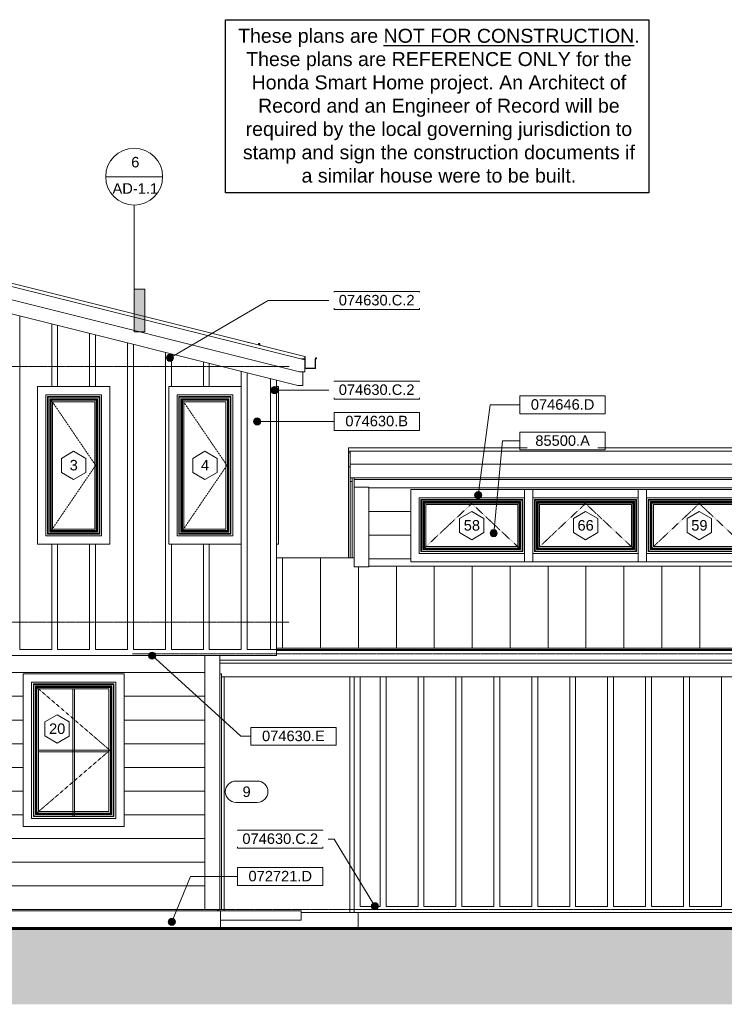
# Model space of a CAD drawing. Header units: inches. Extents: x -346 to 636, y -59 to 438.
# Tile 3 of 4: x 49 to 346, y -40 to 376. Entities that reach past the tile are written whole.
import ezdxf

# ---------------------------------------------------------------- set-up
doc = ezdxf.new("R2010")
doc.units = ezdxf.units.IN
doc.header["$MEASUREMENT"] = 0
doc.linetypes.add('Dash 1_16_', pattern=[0.125, 0.0625, -0.0625])
doc.linetypes.add('Grid Line 1_2_', pattern=[0.875, 0.5, -0.125, 0.125, -0.125])
for name, color, linetype, lineweight in [('A-ANNO-NOTE', 2, 'Continuous', 9), ('A-ANNO-SYMB', 6, 'Continuous', 9), ('A-DETL', 5, 'Continuous', 9), ('A-DETL-GENF', 3, 'Continuous', 9), ('A-DOOR', 1, 'Continuous', 18), ('A-DOOR-IDEN', 6, 'Continuous', 9), ('A-FLOR-LEVL', 6, 'Continuous', 9), ('A-FLOR-OTLN', 6, 'Continuous', 18), ('A-GENM', 6, 'Continuous', 9), ('A-GLAZ', 6, 'Continuous', 18), ('A-GLAZ-IDEN', 6, 'Continuous', 9), ('A-ROOF', 4, 'Continuous', 18), ('A-ROOF-OTLN', 4, 'Continuous', 9), ('A-ROOF-PATT', 8, 'Continuous', 18), ('A-WALL', 2, 'Continuous', 18), ('A-WALL-MBNI', 2, 'Continuous', 18), ('A-WALL-PATT', 2, 'Continuous', 18), ('I-WALL', 2, 'Continuous', 18), ('S-COLS', 6, 'Continuous', 9), ('S-FNDN-FTNG', 4, 'Continuous', 18)]:
    doc.layers.add(name, color=color, linetype=linetype, lineweight=lineweight)
doc.styles.add('Arial', font='arial.ttf', dxfattribs={"height": 5.901198})
doc.styles.add('Arial_1', font='arial.ttf', dxfattribs={"height": 4.425898})
pattern_1 = [(0, (127.395, 0), (0, 10), [])]

# ---------------------------------------------------------------- blocks, each defined once
blk = doc.blocks.new('Single Casement - 2050CS-1928328-Exterior East Elevation')
at = {"layer": 'A-GLAZ'}
for p, q in [((56.58, 220.75), (56.58, 154.25)), ((87.08, 220.75), (56.58, 220.75)), ((87.08, 154.25), (87.08, 220.75)), ((60.08, 157.75), (60.08, 217.25)), ((60.08, 217.25), (83.58, 217.25)), ((60.96, 216.37), (60.82, 216.51)), ((60.82, 216.51), (60.82, 158.49)), ((82.84, 216.51), (60.82, 216.51)), ((60.96, 158.63), (60.96, 216.37)), ((82.7, 216.37), (60.96, 216.37)), ((61.05, 158.72), (61.05, 216.28)), ((82.61, 216.28), (61.05, 216.28)), ((82.61, 216.28), (82.61, 158.72)), ((82.84, 216.51), (82.7, 216.37)), ((82.7, 216.37), (82.7, 158.63)), ((82.84, 158.49), (82.84, 216.51)), ((83.58, 217.25), (83.58, 157.75)), ((62.08, 215.25), (61.71, 215.63)), ((61.71, 215.63), (61.71, 159.37)), ((81.96, 215.63), (61.71, 215.63)), ((62.08, 159.75), (62.08, 215.25)), ((81.58, 215.25), (62.08, 215.25)), ((62.33, 215), (62.33, 160)), ((81.33, 215), (62.33, 215)), ((62.96, 214.37), (62.96, 160.63)), ((80.71, 214.37), (62.96, 214.37)), ((80.71, 160.63), (80.71, 214.37)), ((81.33, 160), (81.33, 215)), ((81.96, 215.63), (81.58, 215.25)), ((81.58, 215.25), (81.58, 159.75)), ((81.96, 159.37), (81.96, 215.63)), ((60.96, 158.63), (60.82, 158.49)), ((60.82, 158.49), (82.84, 158.49)), ((82.7, 158.63), (60.96, 158.63)), ((82.61, 158.72), (61.05, 158.72)), ((62.08, 159.75), (61.71, 159.37)), ((61.71, 159.37), (81.96, 159.37)), ((81.58, 159.75), (62.08, 159.75)), ((62.33, 160), (81.33, 160)), ((62.96, 160.63), (80.71, 160.63)), ((81.58, 159.75), (81.96, 159.37)), ((82.7, 158.63), (82.84, 158.49)), ((56.58, 154.25), (87.08, 154.25)), ((83.58, 157.75), (60.08, 157.75))]:
    blk.add_line(p, q, dxfattribs=at)
at = {"layer": 'A-GLAZ', "linetype": 'Dash 1_16_', "lineweight": 9}
for p, q in [((62.54, 214.79), (81.12, 187.5)), ((81.12, 187.5), (62.54, 160.21))]:
    blk.add_line(p, q, dxfattribs=at)
blk = doc.blocks.new('Single Casement - 3050CS-1928327-Exterior East Elevation')
at = {"layer": 'A-GLAZ'}
for p, q in [((158.21, 220.75), (157.46, 220.75)), ((158.21, 220.75), (158.21, 154.25)), ((157.46, 154.25), (158.21, 154.25))]:
    blk.add_line(p, q, dxfattribs=at)
blk = doc.blocks.new('Single Casement - 30410CS-2777416-Exterior East Elevation')
at = {"layer": 'A-GENM'}
blk.add_line((56.96, 67.25), (86.71, 67.25), dxfattribs=at)
at = {"layer": 'A-GLAZ'}
for p, q in [((50.58, 99.5), (50.58, 35)), ((93.08, 99.5), (50.58, 99.5)), ((54.08, 38.5), (54.08, 96)), ((54.08, 96), (89.58, 96)), ((89.58, 96), (89.58, 38.5)), ((93.08, 35), (93.08, 99.5)), ((54.96, 95.12), (54.82, 95.26)), ((54.82, 95.26), (54.82, 39.24)), ((88.84, 95.26), (54.82, 95.26)), ((54.96, 39.38), (54.96, 95.12)), ((88.7, 95.12), (54.96, 95.12)), ((55.05, 39.47), (55.05, 95.03)), ((88.61, 95.03), (55.05, 95.03)), ((56.08, 94), (55.71, 94.38)), ((55.71, 94.38), (55.71, 40.12)), ((87.96, 94.38), (55.71, 94.38)), ((56.08, 40.5), (56.08, 94)), ((87.58, 94), (56.08, 94)), ((56.33, 93.75), (56.33, 40.75)), ((87.33, 93.75), (56.33, 93.75)), ((56.96, 93.12), (56.96, 41.38)), ((86.71, 93.12), (56.96, 93.12)), ((86.71, 41.38), (86.71, 93.12)), ((87.33, 40.75), (87.33, 93.75)), ((87.96, 94.38), (87.58, 94)), ((87.58, 94), (87.58, 40.5)), ((87.96, 40.12), (87.96, 94.38)), ((88.61, 95.03), (88.61, 39.47)), ((88.84, 95.26), (88.7, 95.12)), ((88.7, 95.12), (88.7, 39.38)), ((88.84, 39.24), (88.84, 95.26)), ((89.58, 38.5), (54.08, 38.5)), ((54.96, 39.38), (54.82, 39.24)), ((54.82, 39.24), (88.84, 39.24)), ((88.7, 39.38), (54.96, 39.38)), ((88.61, 39.47), (55.05, 39.47)), ((56.08, 40.5), (55.71, 40.12)), ((55.71, 40.12), (87.96, 40.12)), ((87.58, 40.5), (56.08, 40.5)), ((56.33, 40.75), (87.33, 40.75)), ((56.96, 41.38), (86.71, 41.38)), ((87.58, 40.5), (87.96, 40.12)), ((88.7, 39.38), (88.84, 39.24)), ((50.58, 35), (93.08, 35))]:
    blk.add_line(p, q, dxfattribs=at)
at = {"layer": 'A-GLAZ', "linetype": 'Dash 1_16_', "lineweight": 9}
for p, q in [((56.54, 93.54), (87.12, 67.25)), ((87.12, 67.25), (56.54, 40.96))]:
    blk.add_line(p, q, dxfattribs=at)
blk = doc.blocks.new('Two panel out-swing French-style - 6080FR-3062169-Exterior East Elevation')
at = {"layer": 'A-DOOR'}
for p, q in [((134.21, 99.5), (133.46, 99.5)), ((134.21, 99.5), (134.21, 0)), ((133.46, 0), (134.21, 0))]:
    blk.add_line(p, q, dxfattribs=at)
blk = doc.blocks.new('Single Awning - 24_ x 45_-1905831-Exterior East Elevation')
at = {"layer": 'A-GLAZ'}
for p, q in [((361.58, 177.34), (310.08, 177.34)), ((310.08, 177.34), (310.08, 146.84)), ((361.58, 146.84), (361.58, 177.34)), ((313.58, 150.34), (313.58, 173.84)), ((313.58, 173.84), (358.08, 173.84)), ((314.46, 172.96), (314.32, 173.1)), ((314.32, 173.1), (314.32, 151.09)), ((357.34, 173.1), (314.32, 173.1)), ((314.46, 151.23), (314.46, 172.96)), ((357.2, 172.96), (314.46, 172.96)), ((314.55, 151.31), (314.55, 172.88)), ((357.11, 172.88), (314.55, 172.88)), ((315.58, 171.84), (315.21, 172.22)), ((315.21, 172.22), (315.21, 151.97)), ((356.46, 172.22), (315.21, 172.22)), ((315.58, 152.34), (315.58, 171.84)), ((356.08, 171.84), (315.58, 171.84)), ((315.83, 171.59), (315.83, 152.59)), ((355.83, 171.59), (315.83, 171.59)), ((316.46, 170.97), (316.46, 153.22)), ((355.21, 170.97), (316.46, 170.97)), ((355.21, 153.22), (355.21, 170.97)), ((355.83, 152.59), (355.83, 171.59)), ((356.46, 172.22), (356.08, 171.84)), ((356.08, 171.84), (356.08, 152.34)), ((356.46, 151.97), (356.46, 172.22)), ((357.11, 172.88), (357.11, 151.31)), ((357.34, 173.1), (357.2, 172.96)), ((357.2, 172.96), (357.2, 151.23)), ((357.34, 151.09), (357.34, 173.1)), ((358.08, 173.84), (358.08, 150.34)), ((358.08, 150.34), (313.58, 150.34)), ((314.46, 151.23), (314.32, 151.09)), ((314.32, 151.09), (357.34, 151.09)), ((357.2, 151.23), (314.46, 151.23)), ((357.11, 151.31), (314.55, 151.31)), ((315.58, 152.34), (315.21, 151.97)), ((315.21, 151.97), (356.46, 151.97)), ((356.08, 152.34), (315.58, 152.34)), ((315.83, 152.59), (355.83, 152.59)), ((316.46, 153.22), (355.21, 153.22)), ((356.08, 152.34), (356.46, 151.97)), ((357.2, 151.23), (357.34, 151.09)), ((310.08, 146.84), (361.58, 146.84))]:
    blk.add_line(p, q, dxfattribs=at)
at = {"layer": 'A-GLAZ', "linetype": 'Dash 1_16_', "lineweight": 9}
for p, q in [((335.83, 171.39), (315.98, 152.74)), ((355.69, 152.74), (335.83, 171.39))]:
    blk.add_line(p, q, dxfattribs=at)
blk = doc.blocks.new('Trus Joist - TimberStrand LSL - Post Column - TimberStrand_ 1_3E _ 3 1_2 x 3 1_2_-2939583-Exterior East Elevation')
at = {"layer": 'S-COLS'}
blk.add_line((135.33, -0.5), (135.33, 98.25), dxfattribs=at)
blk = doc.blocks.new('Trus Joist - TimberStrand LSL - Post Column - TimberStrand_ 1_3E _ 3 1_2 x 3 1_2_-V2-Exterior East Elevation')
at = {"layer": 'S-COLS'}
blk.add_line((188.33, 98.25), (188.33, -1.2), dxfattribs=at)
blk = doc.blocks.new('House Slab Perimeter Insulation - House Slab Perimeter Insulation-2402339-Exterior East Elevation')
at = {"layer": 'S-FNDN-FTNG'}
for p, q in [((-182.17, -0.54), (-180.17, 0)), ((-182.17, -0.57), (-182.17, -0.54)), ((-180.17, -0.54), (-182.17, -0.54)), ((-85.91, -0.54), (-176.67, -0.54)), ((8.33, -0.54), (-82.41, -0.54)), ((-18.16, 0), (-54.16, 0)), ((133.83, -0.54), (11.83, -0.54)), ((133.83, -0.54), (131.83, 0)), ((133.83, -8), (133.83, -0.54))]:
    blk.add_line(p, q, dxfattribs=at)
blk = doc.blocks.new('Garage Slab Steps - Garage Slab Steps-2700828-Exterior East Elevation')
at = {"layer": 'S-FNDN-FTNG'}
for p, q in [((167.83, -1.2), (191.83, -1.2)), ((191.83, -1.2), (191.83, -8))]:
    blk.add_line(p, q, dxfattribs=at)
blk = doc.blocks.new('Drafting View - 3_8_ x 3_32_-55629-Exterior East Elevation')
at = {"layer": 'A-ANNO-SYMB'}
blk.add_hatch(color=256, dxfattribs=at).paths.add_polyline_path([(431.83, 194.3), (427.33, 194.3), (427.33, 176.3), (431.83, 176.3)], flags=0)
for p, q in [((427.33, 176.3), (427.33, 194.3)), ((427.33, 194.3), (431.83, 194.3)), ((431.83, 194.3), (431.83, 176.3)), ((431.83, 176.3), (427.33, 176.3))]:
    blk.add_line(p, q, dxfattribs=at)
blk = doc.blocks.new('Drafting View - Section Head - no arrow-55309-Exterior East Elevation')
at = {"layer": 'A-ANNO-SYMB'}
for start, end in [(90, 270), (270, 90)]:
    blk.add_arc((427.33, 233.44), 12, start, end, dxfattribs=at)
blk = doc.blocks.new('Keynote Tag - Keynote Number - Boxed - Small-135510-Exterior East Elevation')
at = {"layer": 'A-ANNO-NOTE'}
for p, q in [((260.18, 209.26), (260.18, 216.81)), ((260.18, 216.81), (296.18, 216.81)), ((296.18, 216.81), (296.18, 209.26)), ((260.18, 209.26), (296.18, 209.26))]:
    blk.add_line(p, q, dxfattribs=at)
blk = doc.blocks.new('Window Tag - Window Tag-41068-Exterior East Elevation')
at = {"layer": 'A-GLAZ-IDEN'}
for p, q in [((-40.92, 193.5), (-46.06, 190.47)), ((-40.92, 193.5), (-35.78, 190.47)), ((-46.06, 190.47), (-46.06, 184.53)), ((-35.78, 190.47), (-35.78, 184.51)), ((-46.06, 184.53), (-40.92, 181.5)), ((-40.92, 181.5), (-35.78, 184.51))]:
    blk.add_line(p, q, dxfattribs=at)
blk = doc.blocks.new('Door Tag - Door Tag-41184-Exterior East Elevation')
at = {"layer": 'A-DOOR-IDEN'}
for p, q in [((140.33, 54.25), (149.33, 54.25)), ((140.33, 45.25), (149.33, 45.25))]:
    blk.add_line(p, q, dxfattribs=at)
for centre, start, end in [((140.33, 49.75), 90, 270), ((149.33, 49.75), 270, 90)]:
    blk.add_arc(centre, 4.5, start, end, dxfattribs=at)

msp = doc.modelspace()

# ---------------------------------------------------------------- hatches: boundary and pattern name
at = {"layer": 'A-ANNO-NOTE'}
h = msp.add_hatch(color=256, dxfattribs=at)
edge = h.paths.add_edge_path(flags=0)
edge.add_arc((112.4972, 232.881), 1.5, 0, 360)
h = msp.add_hatch(color=256, dxfattribs=at)
edge = h.paths.add_edge_path(flags=0)
edge.add_arc((156.59, 219.2866), 1.5, 0, 360)
h = msp.add_hatch(color=256, dxfattribs=at)
edge = h.paths.add_edge_path(flags=0)
edge.add_arc((149.2933, 206.0498), 1.5, 0, 360)
h = msp.add_hatch(color=256, dxfattribs=at)
edge = h.paths.add_edge_path(flags=0)
edge.add_arc((242.5371, 174.8985), 1.5, 0, 360)
h = msp.add_hatch(color=256, dxfattribs=at)
edge = h.paths.add_edge_path(flags=0)
edge.add_arc((249.09, 158.9031), 1.5, 0, 360)
h = msp.add_hatch(color=256, dxfattribs=at)
edge = h.paths.add_edge_path(flags=0)
edge.add_arc((104.9845, 107.1786), 1.5, 0, 360)
h = msp.add_hatch(color=256, dxfattribs=at)
edge = h.paths.add_edge_path(flags=0)
edge.add_arc((198.9568, 1.4003), 1.5, 0, 360)
h = msp.add_hatch(color=256, dxfattribs=at)
edge = h.paths.add_edge_path(flags=0)
edge.add_arc((113.2407, -5.1654), 1.5, 0, 360)
at = {"layer": 'A-DETL-GENF'}
msp.add_hatch(color=9, dxfattribs=at).paths.add_polyline_path([(498.0751, -40), (531.2523, -40), (531.2523, -8), (-245.7477, -8), (-245.7477, -40), (471.953, -40)], flags=0)
at = {"layer": 'A-ROOF-PATT', "lineweight": 9}
h = msp.add_hatch(dxfattribs=at)
h.set_pattern_fill('FP_5', color=256, style=0, pattern_type=2)
h.set_pattern_definition([(90, (0, -13.323), (-16, 1e-15), [])])
h.paths.add_polyline_path([(289.0985, 110.2969), (509.3321, 110.2969), (509.3321, 157.9219), (457.4571, 157.9219), (457.4571, 144.6198), (451.2071, 144.6198), (451.2071, 144.9323), (196.4571, 144.9323), (196.4571, 144.6198), (190.2071, 144.6198), (190.2071, 148.4219), (157.4571, 148.4219), (157.4571, 110.2969), (262.9764, 110.2969)], flags=0)
at = {"layer": 'A-WALL-PATT', "lineweight": 9}
h = msp.add_hatch(dxfattribs=at)
h.set_pattern_fill('FP_4', color=256, style=0, pattern_type=2)
h.set_pattern_definition([(0, (454.27, 108), (0, 10), [])])
h.paths.add_polyline_path([(451.2071, 144.9323), (451.2071, 178.0312), (196.4571, 178.0312), (196.4571, 144.9323), (445.831, 144.9323)], flags=0)
h.paths.add_polyline_path([(310.0821, 146.8438), (214.0821, 146.8438), (214.0821, 177.3438), (409.5821, 177.3438), (409.5821, 146.8438), (313.5821, 146.8438)], flags=0)
h = msp.add_hatch(dxfattribs=at)
h.set_pattern_fill('FP_1', color=256, style=0, pattern_type=2)
h.set_pattern_definition(pattern_1)
h.paths.add_polyline_path([(-175.5429, 0), (-85.911, 0), (-85.911, 91.5833), (-110.911, 91.5833), (-110.911, 23), (-153.411, 23), (-153.411, 91.5833), (-175.5429, 91.5833), (-175.5429, 0.2419)], flags=0)
h.paths.add_polyline_path([(106.244, 0), (122.0821, 0), (122.0821, 107.25), (17.3321, 107.25), (17.3321, 97.3333), (16.5821, 97.3333), (16.5821, 91.5833), (11.8321, 91.5833), (11.8321, 0), (80.1219, 0)], flags=0)
h.paths.add_polyline_path([(-54.161, 0), (-54.161, 91.5833), (-82.411, 91.5833), (-82.411, 0), (-76.6105, 0)], flags=0)
h.paths.add_polyline_path([(8.3321, 0), (8.3321, 91.5833), (-18.161, 91.5833), (-18.161, 0)], flags=0)
h.paths.add_polyline_path([(89.5821, 35), (50.5821, 35), (50.5821, 99.5), (93.0821, 99.5), (93.0821, 35), (92.5366, 35)], flags=0)
h.paths.add_polyline_path([(-12.1781, 73.3675), (-12.1781, 80.8675), (0.5719, 80.8675), (0.5719, 73.3675)], flags=0)
h = msp.add_hatch(dxfattribs=at)
h.set_pattern_fill('FP_1', color=256, style=0, pattern_type=2)
h.set_pattern_definition(pattern_1)
h.paths.add_polyline_path([(127.2071, 0), (127.2071, 107.25), (122.0821, 107.25), (122.0821, 0), (125.8356, 0)], flags=0)

# ---------------------------------------------------------------- linework, layer by layer
msp.add_lwpolyline([(135.9775, 375.6385), (314.5485, 375.6385), (314.5485, 302.4887), (135.9775, 302.4887)], close=True)
at = {"layer": 'A-ANNO-NOTE'}
for p, q in [((112.4972, 232.881), (153.8975, 257.0699)), ((153.8975, 257.0699), (181.7093, 257.0699)), ((156.59, 219.2866), (181.7093, 219.2866)), ((242.5371, 174.8985), (247.6205, 213.0337)), ((247.6205, 213.0337), (260.1802, 213.0337)), ((149.2933, 206.0498), (181.7093, 206.0498)), ((249.09, 158.9031), (252.8615, 197.7944)), ((252.8615, 197.7944), (260.1802, 197.7944)), ((104.9845, 107.1786), (142.3925, 73.1332)), ((142.3925, 73.1332), (146.579, 73.1332)), ((181.7093, 29.7525), (177.0239, 29.7525)), ((198.9568, 1.4003), (181.7093, 29.7525)), ((113.2407, -5.1654), (121.0954, 13.9515)), ((121.0954, 13.9515), (141.0239, 13.9515))]:
    msp.add_line(p, q, dxfattribs=at)
for centre in [(112.4972, 232.881), (156.59, 219.2866), (149.2933, 206.0498), (242.5371, 174.8985), (249.09, 158.9031), (104.9845, 107.1786), (198.9568, 1.4003), (113.2407, -5.1654)]:
    msp.add_circle(centre, 1.5, dxfattribs=at)
at = {"layer": 'A-ANNO-SYMB'}
for p, q in [((85.3655, 309.3724), (109.3655, 309.3724)), ((97.3655, 297.3724), (97.3655, 261.8667))]:
    msp.add_line(p, q, dxfattribs=at)
at = {"layer": 'A-DETL', "lineweight": 18}
for p, q in [((71.5196, 93.125), (71.5196, 39.375)), ((72.1446, 93.125), (72.1446, 39.375)), ((56.9571, 67.25), (86.7071, 67.25)), ((56.9571, 66.625), (86.7071, 66.625))]:
    msp.add_line(p, q, dxfattribs=at)
at = {"layer": 'A-DETL', "lineweight": 60}
msp.add_line((531.2523, -8), (-245.7477, -8), dxfattribs=at)
at = {"layer": 'A-FLOR-LEVL', "linetype": 'Grid Line 1_2_'}
for p, q in [((162.8407, 229.25), (-333.9282, 229.25)), ((-333.9282, 121.25), (162.8407, 121.25)), ((96.7058, 108), (624.1402, 108)), ((-333.9282, 0), (624.1402, 0))]:
    msp.add_line(p, q, dxfattribs=at)
at = {"layer": 'A-FLOR-OTLN'}
for p, q in [((133.6981, -0.5), (167.8321, -0.5)), ((167.8321, -0.5), (167.8321, -4.5)), ((167.8321, -4.5), (133.8321, -4.5))]:
    msp.add_line(p, q, dxfattribs=at)
at = {"layer": 'A-ROOF'}
for p, q in [((-18.5429, 280.3813), (169.3321, 233.4126)), ((169.3321, 232.0597), (-18.5429, 279.0284)), ((169.3321, 233.4126), (169.3321, 232.0597)), ((187.8321, 194.8865), (460.0821, 194.8865)), ((187.8321, 192.8396), (187.8321, 194.8865)), ((460.0821, 193.4646), (187.8321, 193.4646)), ((190.2071, 148.4219), (157.4571, 148.4219))]:
    msp.add_line(p, q, dxfattribs=at)
at = {"layer": 'A-ROOF-OTLN'}
for p, q in [((167.155, 226.9347), (-17.0429, 272.9841)), ((166.4471, 221.1847), (-17.0429, 267.0572)), ((145.4571, 239.4126), (145.3321, 239.4126)), ((145.4571, 239.3813), (145.4571, 239.4126)), ((150.2071, 238.5376), (149.7071, 238.5376)), ((149.7071, 238.5376), (149.7071, 238.3188)), ((150.3321, 238.9126), (149.8321, 238.9126)), ((149.8321, 238.9126), (149.8321, 238.7876)), ((149.8321, 238.7876), (150.2071, 238.7876)), ((149.8321, 238.2876), (149.8321, 238.4126)), ((149.8321, 238.4126), (150.3321, 238.4126)), ((150.2071, 238.7876), (150.2071, 238.5376)), ((150.3321, 238.4126), (150.3321, 238.9126)), ((169.4571, 233.4126), (169.3321, 233.4126)), ((169.4571, 228.5376), (169.4571, 233.4126)), ((174.3321, 232.9126), (173.8321, 232.9126)), ((173.8321, 232.9126), (173.8321, 232.7876)), ((173.8321, 232.7876), (174.2071, 232.7876)), ((174.2071, 232.7876), (174.2071, 232.5376)), ((174.3321, 232.4126), (174.3321, 232.9126)), ((167.8321, 232.4347), (169.3321, 232.4347)), ((169.3321, 232.0597), (169.3321, 226.9347)), ((174.2071, 232.5376), (173.7071, 232.5376)), ((173.7071, 232.5376), (173.7071, 228.5376)), ((173.8321, 228.4126), (173.8321, 232.4126)), ((173.8321, 232.4126), (174.3321, 232.4126)), ((169.3321, 226.9347), (167.155, 226.9347)), ((168.5821, 221.1847), (168.5821, 226.9347)), ((169.3321, 228.4126), (173.8321, 228.4126)), ((173.7071, 228.5376), (169.4571, 228.5376)), ((168.5821, 221.1847), (166.4471, 221.1847)), ((188.5821, 192.8396), (187.8321, 192.8396)), ((187.8321, 192.8396), (187.8321, 148.4219)), ((188.5821, 193.4646), (188.5821, 148.4219)), ((459.3321, 187.9646), (188.5821, 187.9646)), ((187.8321, 186.8812), (188.5821, 186.8812)), ((459.3321, 182.2146), (188.5821, 182.2146)), ((188.5821, 180.6521), (189.3321, 180.6521)), ((189.3321, 182.2146), (189.3321, 148.4219)), ((190.2071, 182.2146), (190.2071, 178.3437)), ((457.4571, 181.6002), (190.2071, 181.6002)), ((509.3321, 110.2969), (157.4571, 110.2969)), ((509.3321, 109.7969), (157.4571, 109.7969)), ((509.3321, 109.2969), (157.4571, 109.2969)), ((509.3321, 105.2969), (133.4571, 105.2969)), ((509.3321, 104), (133.4571, 104)), ((508.5821, 98.25), (134.2071, 98.25))]:
    msp.add_line(p, q, dxfattribs=at)
at = {"layer": 'A-WALL'}
msp.add_line((11.8321, 0), (127.2071, 0), dxfattribs=at)
at = {"layer": 'A-WALL-MBNI', "lineweight": 9}
for p, q in [((49.0821, 109.75), (49.0821, 250.5259)), ((62.5821, 220.75), (62.5821, 247.1509)), ((65.0821, 220.75), (65.0821, 246.5259)), ((78.5821, 220.75), (78.5821, 243.1509)), ((81.0821, 220.75), (81.0821, 242.5259)), ((94.5821, 109.75), (94.5821, 239.1509)), ((97.0821, 109.75), (97.0821, 238.5259)), ((110.5821, 109.75), (110.5821, 235.1509)), ((113.0821, 220.75), (113.0821, 234.5259)), ((126.5821, 220.75), (126.5821, 231.1509)), ((129.0821, 220.75), (129.0821, 230.5259)), ((142.5821, 109.75), (142.5821, 227.1509)), ((145.0821, 109.75), (145.0821, 226.5259)), ((154.9571, 109.7474), (154.9571, 224.0572)), ((157.4571, 107.25), (157.4571, 223.4322)), ((196.4571, 178.3437), (190.2071, 178.3437)), ((190.2071, 144.6198), (190.2071, 178.3437)), ((196.4571, 144.6198), (196.4571, 178.3437)), ((62.5821, 109.75), (62.5821, 154.25)), ((65.0821, 109.75), (65.0821, 154.25)), ((78.5821, 109.75), (78.5821, 154.25)), ((81.0821, 109.75), (81.0821, 154.25)), ((113.0821, 109.75), (113.0821, 154.25)), ((126.5821, 109.75), (126.5821, 154.25)), ((129.0821, 109.75), (129.0821, 154.25)), ((190.2071, 144.6198), (196.4571, 144.6198)), ((62.5821, 109.75), (49.0821, 109.75)), ((78.5821, 109.75), (65.0821, 109.75)), ((94.5821, 109.75), (81.0821, 109.75)), ((110.5821, 109.75), (97.0821, 109.75)), ((126.5821, 109.75), (113.0821, 109.75)), ((142.5821, 109.75), (129.0821, 109.75)), ((157.4571, 109.75), (145.0821, 109.75)), ((157.4571, 109.7474), (154.9571, 109.7474)), ((157.4571, 107.25), (17.3321, 107.25)), ((127.2071, 0), (127.2071, 107.25)), ((133.4571, 0), (133.4571, 107.25)), ((190.2071, -1.2), (190.2071, 98.25)), ((192.7071, 1.25), (192.7071, 98.25)), ((201.1446, 98.25), (201.1446, 1.25)), ((203.6446, 98.25), (203.6446, 1.25)), ((217.1446, 98.25), (217.1446, 1.25)), ((219.6446, 98.25), (219.6446, 1.25)), ((233.1446, 98.25), (233.1446, 1.25)), ((235.6446, 98.25), (235.6446, 1.25)), ((249.1446, 98.25), (249.1446, 1.25)), ((251.6446, 98.25), (251.6446, 1.25)), ((265.1446, 98.25), (265.1446, 1.25)), ((267.6446, 98.25), (267.6446, 1.25)), ((281.1446, 98.25), (281.1446, 1.25)), ((283.6446, 98.25), (283.6446, 1.25)), ((297.1446, 98.25), (297.1446, 1.25)), ((299.6446, 98.25), (299.6446, 1.25)), ((313.1446, 98.25), (313.1446, 1.25)), ((315.6446, 98.25), (315.6446, 1.25)), ((329.1446, 98.25), (329.1446, 1.25)), ((331.6446, 98.25), (331.6446, 1.25)), ((345.1446, 98.25), (345.1446, 1.25)), ((133.4571, 0), (127.2071, 0)), ((192.7071, 1.25), (201.1446, 1.25)), ((203.6446, 1.25), (217.1446, 1.25)), ((219.6446, 1.25), (233.1446, 1.25)), ((235.6446, 1.25), (249.1446, 1.25)), ((251.6446, 1.25), (265.1446, 1.25)), ((267.6446, 1.25), (281.1446, 1.25)), ((283.6446, 1.25), (297.1446, 1.25)), ((299.6446, 1.25), (313.1446, 1.25)), ((315.6446, 1.25), (329.1446, 1.25)), ((331.6446, 1.25), (345.1446, 1.25)), ((191.8321, -1.25), (505.4571, -1.25))]:
    msp.add_line(p, q, dxfattribs=at)
at = {"layer": 'I-WALL'}
for p, q in [((451.2071, 178.0312), (196.4571, 178.0312)), ((196.4571, 144.9323), (451.2071, 144.9323))]:
    msp.add_line(p, q, dxfattribs=at)

# ---------------------------------------------------------------- block references
at = {"layer": 'A-ANNO-NOTE'}
for p in [(-78.4709, 44.0362), (-78.4709, 6.2528), (0, 0), (-78.4709, -6.9839), (0, -15.2393), (-113.6012, -139.9006), (-119.1563, -183.2812), (-119.1563, -199.0822)]:
    msp.add_blockref('Keynote Tag - Keynote Number - Boxed - Small-135510-Exterior East Elevation', p, dxfattribs=at)
at = {"layer": 'A-ANNO-SYMB'}
for name, p in [('Drafting View - Section Head - no arrow-55309-Exterior East Elevation', (-329.9602, 75.9346)), ('Drafting View - 3_8_ x 3_32_-55629-Exterior East Elevation', (-329.9602, 67.5692))]:
    msp.add_blockref(name, p, dxfattribs=at)
at = {"layer": 'A-DOOR'}
msp.add_blockref('Two panel out-swing French-style - 6080FR-3062169-Exterior East Elevation', (0, 0), dxfattribs=at)
at = {"layer": 'A-DOOR-IDEN'}
msp.add_blockref('Door Tag - Door Tag-41184-Exterior East Elevation', (0, 0), dxfattribs=at)
at = {"layer": 'A-GLAZ'}
for name, p in [('Single Casement - 2050CS-1928328-Exterior East Elevation', (0, 0)), ('Single Casement - 2050CS-1928328-Exterior East Elevation', (55.375, 0)), ('Single Casement - 3050CS-1928327-Exterior East Elevation', (0, 0)), ('Single Awning - 24_ x 45_-1905831-Exterior East Elevation', (-96, 0)), ('Single Awning - 24_ x 45_-1905831-Exterior East Elevation', (-48, 0)), ('Single Awning - 24_ x 45_-1905831-Exterior East Elevation', (0, 0)), ('Single Casement - 30410CS-2777416-Exterior East Elevation', (0, 0))]:
    msp.add_blockref(name, p, dxfattribs=at)
at = {"layer": 'A-GLAZ-IDEN'}
for p in [(112.75, 0), (168.125, 0), (280.75, -25.4062), (328.75, -25.4062), (376.75, -25.4062), (105.75, -111.25)]:
    msp.add_blockref('Window Tag - Window Tag-41068-Exterior East Elevation', p, dxfattribs=at)
at = {"layer": 'S-COLS'}
for name in ['Trus Joist - TimberStrand LSL - Post Column - TimberStrand_ 1_3E _ 3 1_2 x 3 1_2_-2939583-Exterior East Elevation', 'Trus Joist - TimberStrand LSL - Post Column - TimberStrand_ 1_3E _ 3 1_2 x 3 1_2_-V2-Exterior East Elevation']:
    msp.add_blockref(name, (0, 0), dxfattribs=at)
at = {"layer": 'S-FNDN-FTNG'}
for name in ['House Slab Perimeter Insulation - House Slab Perimeter Insulation-2402339-Exterior East Elevation', 'Garage Slab Steps - Garage Slab Steps-2700828-Exterior East Elevation']:
    msp.add_blockref(name, (0, 0), dxfattribs=at)

# ---------------------------------------------------------------- texts
at = {"insert": (225.9521, 371.7962), "char_height": 5.9011976, "width": 170.64303, "attachment_point": 2, "style": 'Arial'}
msp.add_mtext('These plans are {\\LNOT FOR CONSTRUCTION}. These plans are REFERENCE ONLY for the Honda Smart Home project. An Architect of Record and an Engineer of Record will be required by the local governing jurisdiction to stamp and sign the construction documents if a similar house were to be built.', dxfattribs=at)
at = {"layer": 'A-ANNO-SYMB', "char_height": 4.4259, "attachment_point": 2, "line_spacing_factor": 0.938532, "style": 'Arial_1'}
for s, insert, width in [('6', (97.8494, 317.7126), 4.104), ('AD-1.1', (97.8494, 306.6084), 22.896)]:
    msp.add_mtext(s, dxfattribs=dict(at, insert=insert, width=width))
at = {"layer": 'A-DOOR-IDEN', "insert": (144.8114, 51.9522), "char_height": 4.4259, "width": 4.104, "attachment_point": 2, "line_spacing_factor": 0.938532, "style": 'Arial_1'}
msp.add_mtext('9', dxfattribs=at)
at = {"layer": 'A-GLAZ-IDEN', "char_height": 4.4259, "attachment_point": 2, "line_spacing_factor": 0.938532, "style": 'Arial_1'}
for s, insert, width in [('3', (71.8797, 189.808), 4.104), ('4', (127.2547, 189.808), 4.104), ('58', (239.8797, 164.4018), 8.208), ('66', (287.8797, 164.4018), 8.208), ('59', (335.8797, 164.4018), 8.208), ('20', (64.8797, 78.558), 8.208)]:
    msp.add_mtext(s, dxfattribs=dict(at, insert=insert, width=width))

# ---------------------------------------------------------------- next in the draw order: texts
at = {"layer": 'A-ANNO-NOTE', "char_height": 4.4259, "attachment_point": 2, "line_spacing_factor": 0.938532, "style": 'Arial_1', "bg_fill": 3, "box_fill_scale": 1.25, "bg_fill_color": 0, "bg_fill_transparency": 0}
for s, insert, width in [('074630.C.2', (199.6956, 259.453), 38.124), ('074630.C.2', (199.6956, 221.6696), 38.124), ('074646.D', (278.1665, 215.4168), 31.968), ('074630.B', (199.6956, 208.4329), 31.59), ('85500.A', (278.1665, 200.1775), 27.486), ('074630.E', (164.5653, 75.5162), 31.59), ('074630.C.2', (159.0102, 32.1356), 38.124), ('072721.D', (159.0102, 16.3346), 31.968)]:
    msp.add_mtext(s, dxfattribs=dict(at, insert=insert, width=width))

doc.saveas('drawing.dxf')
